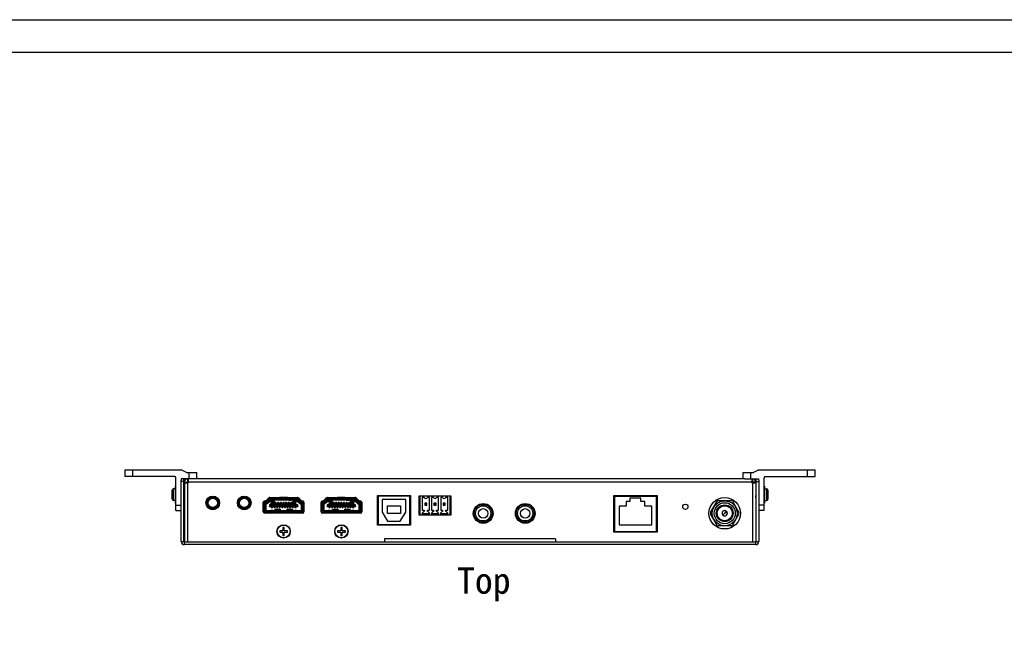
# Model space of a CAD drawing. Header units: millimetres. Extents: x 2497 to 3553, y 296 to 1027.
# Tile 4 of 5: x 2685 to 3060, y 795 to 1027. Entities that reach past the tile are written whole.
import ezdxf

# ---------------------------------------------------------------- set-up
doc = ezdxf.new("R2010")
doc.units = ezdxf.units.MM
doc.layers.add('M0400PA01500DXF_CONTINUOUS_LINE', color=7, linetype='Continuous')
doc.layers.add('M0400TY00000DXF_CONTINUOUS_LINE', color=7, linetype='Continuous')

msp = doc.modelspace()

# ---------------------------------------------------------------- linework, layer by layer
for points in [[(2496.52, 1026.9), (3552.58, 1026.9), (3552.58, 295.64), (2496.52, 295.64)], [(3540.17, 308.05), (2508.93, 308.05), (2508.93, 1014.49), (3540.17, 1014.49)]]:
    msp.add_lwpolyline(points, close=True)
at = {"layer": 'M0400PA01500DXF_CONTINUOUS_LINE', "color": 7, "linetype": 'Continuous'}
for p, q in [((2725.51, 855.46), (2725.51, 852.96)), ((2725.51, 855.46), (2747.01, 855.46)), ((2728.51, 855.46), (2728.51, 852.96)), ((2749.01, 854.46), (2747.01, 855.46)), ((2967.01, 855.46), (2965.01, 854.46)), ((2967.01, 855.46), (2988.51, 855.46)), ((2985.51, 852.96), (2985.51, 855.46)), ((2988.51, 852.96), (2988.51, 855.46)), ((2744.51, 852.96), (2725.51, 852.96)), ((2745.01, 839.96), (2745.01, 852.46)), ((2747.01, 851.96), (2747.01, 851.55)), ((2752.41, 851.96), (2747.01, 851.96)), ((2747.01, 828.16), (2747.01, 851.55)), ((2748.01, 828.16), (2748.01, 851.96)), ((2749.01, 854.46), (2753.01, 854.46)), ((2749.41, 851.96), (2749.41, 850.96)), ((2749.71, 851.96), (2749.71, 850.46)), ((2750.01, 851.96), (2750.01, 854.46)), ((2961.61, 851.96), (2752.41, 851.96)), ((2753.01, 851.96), (2753.01, 854.46)), ((2961.01, 854.46), (2965.01, 854.46)), ((2961.01, 851.96), (2961.01, 854.46)), ((2961.61, 851.96), (2967.01, 851.96)), ((2964.01, 851.96), (2964.01, 854.46)), ((2964.31, 851.96), (2964.31, 850.46)), ((2964.61, 851.96), (2964.61, 850.96)), ((2966.01, 828.16), (2966.01, 851.96)), ((2967.01, 851.55), (2967.01, 851.96)), ((2967.01, 851.55), (2967.01, 828.16)), ((2969.01, 839.96), (2969.01, 852.46)), ((2969.51, 852.96), (2988.51, 852.96)), ((2743.61, 844.21), (2743.61, 847.71)), ((2744.11, 843.71), (2744.11, 848.21)), ((2744.81, 848.21), (2744.11, 848.21)), ((2744.81, 842.71), (2744.81, 849.21)), ((2745.01, 849.21), (2744.81, 849.21)), ((2748.01, 850.96), (2747.01, 850.96)), ((2748.21, 850.76), (2748.21, 827.96)), ((2748.21, 850.76), (2749.21, 850.76)), ((2748.21, 850.46), (2749.71, 850.46)), ((2749.21, 850.76), (2749.21, 850.46)), ((2749.41, 850.96), (2749.71, 850.96)), ((2749.41, 850.46), (2749.41, 827.96)), ((2964.31, 850.76), (2749.71, 850.76)), ((2964.31, 850.96), (2964.61, 850.96)), ((2964.31, 850.46), (2965.81, 850.46)), ((2964.61, 850.46), (2964.61, 827.96)), ((2965.81, 850.76), (2964.81, 850.76)), ((2964.81, 850.76), (2964.81, 850.46)), ((2965.81, 850.76), (2965.81, 827.96)), ((2966.01, 850.96), (2967.01, 850.96)), ((2969.01, 849.21), (2969.21, 849.21)), ((2969.21, 849.21), (2969.21, 842.71)), ((2969.21, 848.21), (2969.91, 848.21)), ((2969.91, 848.21), (2969.91, 843.71)), ((2970.41, 847.71), (2970.41, 844.21)), ((2748.12, 847.2), (2748.01, 847.1)), ((2748.01, 844.82), (2748.13, 844.93)), ((2748.12, 847.2), (2748.13, 847.21)), ((2748.12, 844.93), (2748.21, 844.84)), ((2748.13, 847.21), (2748.13, 847.2)), ((2748.21, 847.12), (2748.13, 847.2)), ((2778.57, 843.53), (2779.52, 843.91)), ((2779.16, 843.77), (2779.16, 843.43)), ((2779.5, 843.54), (2780.58, 844.77)), ((2779.52, 843.91), (2780.35, 844.77)), ((2780.62, 844.46), (2779.71, 843.43)), ((2780.09, 843.1), (2780.99, 844.13)), ((2780.16, 843.57), (2780.86, 844.55)), ((2781.27, 844.26), (2780.57, 843.27)), ((2780.77, 844.86), (2782.43, 844.86)), ((2780.78, 844.95), (2791.23, 844.96)), ((2781.07, 843.98), (2781.51, 843.98)), ((2785.56, 844.73), (2781.22, 844.73)), ((2781.22, 844.23), (2785.56, 844.23)), ((2781.27, 844.76), (2790.76, 844.76)), ((2790.76, 844.26), (2781.27, 844.26)), ((2781.31, 842.98), (2781.31, 843.98)), ((2781.51, 843.18), (2781.51, 843.98)), ((2781.56, 844.23), (2781.56, 843.43)), ((2782.11, 843.43), (2782.11, 844.23)), ((2782.16, 844.13), (2782.16, 843.18)), ((2782.36, 843.93), (2782.16, 844.13)), ((2783.11, 844.13), (2782.16, 844.13)), ((2782.36, 843.93), (2782.36, 842.98)), ((2783.11, 843.93), (2782.36, 843.93)), ((2782.43, 844.86), (2782.43, 844.95)), ((2783.11, 843.83), (2783.11, 844.23)), ((2783.91, 843.9), (2783.11, 843.9)), ((2783.91, 843.83), (2783.11, 843.83)), ((2783.91, 843.83), (2783.91, 844.23)), ((2788.11, 844.13), (2783.91, 844.13)), ((2788.11, 843.93), (2783.91, 843.93)), ((2784.58, 844.96), (2784.58, 844.86)), ((2787.43, 844.86), (2784.58, 844.86)), ((2785.56, 844.73), (2785.56, 844.23)), ((2785.57, 844.73), (2785.57, 844.23)), ((2790.8, 844.73), (2785.57, 844.73)), ((2785.57, 844.23), (2790.8, 844.23)), ((2787.43, 844.96), (2787.43, 844.86)), ((2788.11, 843.83), (2788.11, 844.23)), ((2788.11, 843.91), (2788.91, 843.91)), ((2788.91, 843.83), (2788.11, 843.83)), ((2788.91, 843.83), (2788.91, 844.23)), ((2789.86, 844.13), (2788.91, 844.13)), ((2789.66, 843.93), (2788.91, 843.93)), ((2789.58, 844.86), (2789.58, 844.96)), ((2789.58, 844.86), (2791.25, 844.86)), ((2789.66, 843.93), (2789.86, 844.13)), ((2789.66, 842.98), (2789.66, 843.93)), ((2789.86, 843.18), (2789.86, 844.13)), ((2789.91, 844.23), (2789.91, 843.43)), ((2790.46, 843.43), (2790.46, 844.23)), ((2790.51, 843.98), (2790.51, 843.18)), ((2790.95, 843.98), (2790.51, 843.98)), ((2790.71, 843.98), (2790.71, 842.98)), ((2791.46, 843.27), (2790.76, 844.26)), ((2791.02, 844.13), (2791.93, 843.1)), ((2791.16, 844.55), (2791.86, 843.57)), ((2792.31, 843.43), (2791.4, 844.46)), ((2791.44, 844.78), (2792.52, 843.55)), ((2791.66, 844.78), (2792.49, 843.92)), ((2792.49, 843.92), (2793.45, 843.53)), ((2792.86, 843.44), (2792.86, 843.77)), ((2800.57, 843.53), (2801.52, 843.91)), ((2801.16, 843.77), (2801.16, 843.43)), ((2801.5, 843.54), (2802.58, 844.77)), ((2801.52, 843.91), (2802.35, 844.77)), ((2802.62, 844.46), (2801.71, 843.43)), ((2802.09, 843.1), (2802.99, 844.13)), ((2802.16, 843.57), (2802.86, 844.55)), ((2803.27, 844.26), (2802.57, 843.27)), ((2802.77, 844.86), (2804.43, 844.86)), ((2802.78, 844.95), (2813.23, 844.96)), ((2803.07, 843.98), (2803.51, 843.98)), ((2807.56, 844.73), (2803.22, 844.73)), ((2803.22, 844.23), (2807.56, 844.23)), ((2803.27, 844.76), (2812.76, 844.76)), ((2812.76, 844.26), (2803.27, 844.26)), ((2803.31, 842.98), (2803.31, 843.98)), ((2803.51, 843.18), (2803.51, 843.98)), ((2803.56, 844.23), (2803.56, 843.43)), ((2804.11, 843.43), (2804.11, 844.23)), ((2804.16, 844.13), (2804.16, 843.18)), ((2804.36, 843.93), (2804.16, 844.13)), ((2805.11, 844.13), (2804.16, 844.13)), ((2804.36, 843.93), (2804.36, 842.98)), ((2805.11, 843.93), (2804.36, 843.93)), ((2804.43, 844.86), (2804.43, 844.95)), ((2805.11, 843.83), (2805.11, 844.23)), ((2805.91, 843.9), (2805.11, 843.9)), ((2805.91, 843.83), (2805.11, 843.83)), ((2805.91, 843.83), (2805.91, 844.23)), ((2810.11, 844.13), (2805.91, 844.13)), ((2810.11, 843.93), (2805.91, 843.93)), ((2806.58, 844.96), (2806.58, 844.86)), ((2809.43, 844.86), (2806.58, 844.86)), ((2807.56, 844.73), (2807.56, 844.23)), ((2807.57, 844.73), (2807.57, 844.23)), ((2812.8, 844.73), (2807.57, 844.73)), ((2807.57, 844.23), (2812.8, 844.23)), ((2809.43, 844.96), (2809.43, 844.86)), ((2810.11, 843.83), (2810.11, 844.23)), ((2810.11, 843.91), (2810.91, 843.91)), ((2810.91, 843.83), (2810.11, 843.83)), ((2810.91, 843.83), (2810.91, 844.23)), ((2811.86, 844.13), (2810.91, 844.13)), ((2811.66, 843.93), (2810.91, 843.93)), ((2811.58, 844.86), (2811.58, 844.96)), ((2811.58, 844.86), (2813.25, 844.86)), ((2811.66, 843.93), (2811.86, 844.13)), ((2811.66, 842.98), (2811.66, 843.93)), ((2811.86, 843.18), (2811.86, 844.13)), ((2811.91, 844.23), (2811.91, 843.43)), ((2812.46, 843.43), (2812.46, 844.23)), ((2812.51, 843.98), (2812.51, 843.18)), ((2812.95, 843.98), (2812.51, 843.98)), ((2812.71, 843.98), (2812.71, 842.98)), ((2813.46, 843.27), (2812.76, 844.26)), ((2813.02, 844.13), (2813.93, 843.1)), ((2813.16, 844.55), (2813.86, 843.57)), ((2814.31, 843.43), (2813.4, 844.46)), ((2813.44, 844.78), (2814.52, 843.55)), ((2813.66, 844.78), (2814.49, 843.92)), ((2814.49, 843.92), (2815.45, 843.53)), ((2814.86, 843.44), (2814.86, 843.77)), ((2821.71, 834.31), (2821.71, 845.61)), ((2821.71, 845.61), (2834.31, 845.61)), ((2821.71, 845.36), (2821.96, 845.36)), ((2821.96, 845.36), (2821.96, 834.56)), ((2834.06, 845.36), (2821.96, 845.36)), ((2823.51, 844.16), (2823.51, 839.36)), ((2832.51, 844.16), (2823.51, 844.16)), ((2832.51, 839.36), (2832.51, 844.16)), ((2834.06, 834.56), (2834.06, 845.36)), ((2834.06, 845.36), (2834.31, 845.36)), ((2834.31, 845.61), (2834.31, 834.31)), ((2837.67, 838.16), (2837.67, 845.56)), ((2837.67, 845.56), (2849.67, 845.56)), ((2837.67, 845.36), (2837.92, 845.36)), ((2837.92, 845.36), (2837.92, 838.16)), ((2849.42, 845.36), (2837.92, 845.36)), ((2838.82, 844.86), (2838.82, 840.06)), ((2839.55, 844.86), (2838.82, 844.86)), ((2841.52, 844.86), (2840.8, 844.86)), ((2841.52, 840.06), (2841.52, 844.86)), ((2842.32, 844.86), (2842.32, 840.06)), ((2843.05, 844.86), (2842.32, 844.86)), ((2845.02, 844.86), (2844.3, 844.86)), ((2845.02, 840.06), (2845.02, 844.86)), ((2845.82, 844.86), (2845.82, 840.06)), ((2846.55, 844.86), (2845.82, 844.86)), ((2848.52, 844.86), (2847.8, 844.86)), ((2848.52, 840.06), (2848.52, 844.86)), ((2849.42, 838.16), (2849.42, 845.36)), ((2849.42, 845.36), (2849.67, 845.36)), ((2849.67, 845.56), (2849.67, 838.16)), ((2911.76, 845.61), (2928.26, 845.61)), ((2911.76, 831.71), (2911.76, 845.61)), ((2911.76, 845.36), (2928.26, 845.36)), ((2912.01, 845.36), (2912.01, 831.96)), ((2922.11, 844.65), (2917.91, 844.65)), ((2917.91, 844.65), (2917.91, 843.36)), ((2922.11, 843.36), (2922.11, 844.65)), ((2928.01, 831.96), (2928.01, 845.36)), ((2928.26, 845.61), (2928.26, 831.71)), ((2965.9, 847.2), (2965.81, 847.12)), ((2965.81, 844.84), (2965.89, 844.92)), ((2965.89, 844.92), (2965.9, 844.93)), ((2965.9, 847.21), (2965.9, 847.2)), ((2965.9, 847.2), (2965.9, 847.21)), ((2966.01, 847.1), (2965.9, 847.2)), ((2965.9, 844.93), (2966.01, 844.82)), ((2744.81, 843.71), (2744.11, 843.71)), ((2745.01, 842.71), (2744.81, 842.71)), ((2745.01, 841.96), (2747.01, 841.96)), ((2759.72, 840.36), (2758.3, 840.36)), ((2771.72, 840.36), (2770.3, 840.36)), ((2778.26, 839.45), (2778.26, 843.07)), ((2778.51, 843.07), (2778.51, 843.53)), ((2778.51, 842.86), (2778.51, 839.66)), ((2778.51, 842.46), (2778.51, 839.98)), ((2779.01, 843.71), (2779.01, 843.41)), ((2779.01, 843.41), (2779.35, 843.46)), ((2779.01, 843.36), (2779.76, 843.36)), ((2779.01, 842.86), (2779.01, 839.66)), ((2779.76, 842.86), (2779.01, 842.86)), ((2779.01, 839.98), (2779.01, 842.46)), ((2779.06, 842.43), (2779.16, 842.53)), ((2779.06, 842.43), (2779.06, 839.98)), ((2779.69, 843.41), (2779.07, 843.22)), ((2779.76, 842.53), (2779.16, 842.53)), ((2779.22, 842.74), (2779.83, 842.93)), ((2779.26, 842.53), (2779.26, 839.83)), ((2780.09, 842.92), (2779.76, 842.53)), ((2781.31, 842.44), (2780.61, 842.06)), ((2780.61, 842.06), (2780.61, 841.66)), ((2780.61, 841.51), (2780.61, 841.66)), ((2780.61, 841.66), (2781.18, 841.66)), ((2780.61, 841.51), (2781.06, 841.51)), ((2780.96, 842.25), (2780.96, 842.01)), ((2780.96, 842.01), (2791.06, 842.01)), ((2781.51, 842.06), (2781.01, 841.46)), ((2781.01, 841.46), (2791.01, 841.46)), ((2781.28, 841.46), (2781.28, 841.1)), ((2781.28, 841.1), (2781.73, 841.1)), ((2781.31, 842.98), (2781.51, 843.18)), ((2781.78, 842.98), (2781.31, 842.98)), ((2781.31, 842.44), (2781.58, 842.59)), ((2781.78, 842.44), (2781.31, 842.44)), ((2782.16, 843.18), (2781.51, 843.18)), ((2790.51, 842.06), (2781.51, 842.06)), ((2781.56, 843.43), (2782.11, 843.43)), ((2781.78, 842.59), (2781.58, 842.59)), ((2781.73, 841.1), (2781.73, 841.46)), ((2781.78, 842.3), (2781.78, 843)), ((2782.23, 843), (2781.78, 843)), ((2782.23, 842.5), (2781.78, 842.5)), ((2782.23, 842.41), (2781.78, 842.41)), ((2782.23, 842.34), (2781.78, 842.34)), ((2782.23, 842.33), (2781.78, 842.33)), ((2781.78, 842.3), (2782.23, 842.3)), ((2782.16, 843.18), (2782.36, 842.98)), ((2782.23, 842.3), (2782.23, 843)), ((2782.36, 842.98), (2782.23, 842.98)), ((2782.78, 842.59), (2782.23, 842.59)), ((2782.78, 842.44), (2782.23, 842.44)), ((2782.28, 841.46), (2782.28, 841.1)), ((2782.28, 841.1), (2782.73, 841.1)), ((2782.55, 839.83), (2782.77, 840.43)), ((2782.71, 839.68), (2782.91, 840.23)), ((2782.73, 841.1), (2782.73, 841.46)), ((2782.77, 840.43), (2782.91, 840.23)), ((2782.77, 840.43), (2784.65, 840.43)), ((2782.78, 842.3), (2782.78, 843)), ((2783.23, 843), (2782.78, 843)), ((2783.23, 842.5), (2782.78, 842.5)), ((2783.23, 842.41), (2782.78, 842.41)), ((2783.23, 842.34), (2782.78, 842.34)), ((2783.23, 842.33), (2782.78, 842.33)), ((2782.78, 842.3), (2783.23, 842.3)), ((2782.91, 840.23), (2784.51, 840.23)), ((2783.11, 840.13), (2782.91, 839.68)), ((2784.31, 840.13), (2783.11, 840.13)), ((2783.23, 842.3), (2783.23, 843)), ((2783.78, 842.59), (2783.23, 842.59)), ((2783.78, 842.44), (2783.23, 842.44)), ((2783.28, 841.46), (2783.28, 841.1)), ((2783.28, 841.1), (2783.73, 841.1)), ((2783.73, 841.1), (2783.73, 841.46)), ((2783.78, 842.3), (2783.78, 843)), ((2784.23, 843), (2783.78, 843)), ((2784.23, 842.5), (2783.78, 842.5)), ((2784.23, 842.41), (2783.78, 842.41)), ((2784.23, 842.34), (2783.78, 842.34)), ((2784.23, 842.33), (2783.78, 842.33)), ((2783.78, 842.3), (2784.23, 842.3)), ((2784.23, 842.3), (2784.23, 843)), ((2784.78, 842.59), (2784.23, 842.59)), ((2784.78, 842.44), (2784.23, 842.44)), ((2784.28, 841.46), (2784.28, 841.1)), ((2784.28, 841.1), (2784.73, 841.1)), ((2784.51, 839.68), (2784.31, 840.13)), ((2784.65, 840.43), (2784.51, 840.23)), ((2784.51, 840.23), (2784.71, 839.68)), ((2784.65, 840.43), (2784.87, 839.83)), ((2784.73, 841.1), (2784.73, 841.46)), ((2784.78, 842.3), (2784.78, 843)), ((2785.23, 843), (2784.78, 843)), ((2785.23, 842.5), (2784.78, 842.5)), ((2785.23, 842.41), (2784.78, 842.41)), ((2785.23, 842.34), (2784.78, 842.34)), ((2785.23, 842.33), (2784.78, 842.33)), ((2784.78, 842.3), (2785.23, 842.3)), ((2785.23, 842.3), (2785.23, 843)), ((2785.78, 842.59), (2785.23, 842.59)), ((2785.78, 842.44), (2785.23, 842.44)), ((2785.28, 841.46), (2785.28, 841.1)), ((2785.28, 841.1), (2785.73, 841.1)), ((2785.73, 841.1), (2785.73, 841.46)), ((2785.78, 842.3), (2785.78, 843)), ((2786.23, 843), (2785.78, 843)), ((2786.23, 842.5), (2785.78, 842.5)), ((2786.23, 842.41), (2785.78, 842.41)), ((2786.23, 842.34), (2785.78, 842.34)), ((2786.23, 842.33), (2785.78, 842.33)), ((2785.78, 842.3), (2786.23, 842.3)), ((2786.23, 842.3), (2786.23, 843)), ((2786.78, 842.59), (2786.23, 842.59)), ((2786.78, 842.44), (2786.23, 842.44)), ((2786.28, 841.46), (2786.28, 841.1)), ((2786.28, 841.1), (2786.73, 841.1)), ((2786.73, 841.1), (2786.73, 841.46)), ((2786.78, 842.3), (2786.78, 843)), ((2787.23, 843), (2786.78, 843)), ((2787.23, 842.5), (2786.78, 842.5)), ((2787.23, 842.41), (2786.78, 842.41)), ((2787.23, 842.34), (2786.78, 842.34)), ((2787.23, 842.33), (2786.78, 842.33)), ((2786.78, 842.3), (2787.23, 842.3)), ((2787.15, 839.83), (2787.37, 840.43)), ((2787.23, 842.3), (2787.23, 843)), ((2787.78, 842.59), (2787.23, 842.59)), ((2787.78, 842.44), (2787.23, 842.44)), ((2787.28, 841.46), (2787.28, 841.1)), ((2787.28, 841.1), (2787.73, 841.1)), ((2787.31, 839.68), (2787.51, 840.23)), ((2787.37, 840.43), (2787.51, 840.23)), ((2787.37, 840.43), (2789.25, 840.43)), ((2787.51, 840.23), (2789.11, 840.23)), ((2787.71, 840.13), (2787.51, 839.68)), ((2788.91, 840.13), (2787.71, 840.13)), ((2787.73, 841.1), (2787.73, 841.46)), ((2787.78, 842.3), (2787.78, 843)), ((2788.23, 843), (2787.78, 843)), ((2788.23, 842.5), (2787.78, 842.5)), ((2788.23, 842.41), (2787.78, 842.41)), ((2788.23, 842.34), (2787.78, 842.34)), ((2788.23, 842.33), (2787.78, 842.33)), ((2787.78, 842.3), (2788.23, 842.3)), ((2788.23, 842.3), (2788.23, 843)), ((2788.78, 842.59), (2788.23, 842.59)), ((2788.78, 842.44), (2788.23, 842.44)), ((2788.28, 841.46), (2788.28, 841.1)), ((2788.28, 841.1), (2788.73, 841.1)), ((2788.73, 841.1), (2788.73, 841.46)), ((2788.78, 842.3), (2788.78, 843)), ((2789.23, 843), (2788.78, 843)), ((2789.23, 842.5), (2788.78, 842.5)), ((2789.23, 842.41), (2788.78, 842.41)), ((2789.23, 842.34), (2788.78, 842.34)), ((2789.23, 842.33), (2788.78, 842.33)), ((2788.78, 842.3), (2789.23, 842.3)), ((2789.11, 839.68), (2788.91, 840.13)), ((2789.25, 840.43), (2789.11, 840.23)), ((2789.11, 840.23), (2789.31, 839.68)), ((2789.23, 842.3), (2789.23, 843)), ((2789.78, 842.59), (2789.23, 842.59)), ((2789.78, 842.44), (2789.23, 842.44)), ((2789.25, 840.43), (2789.47, 839.83)), ((2789.28, 841.46), (2789.28, 841.1)), ((2789.28, 841.1), (2789.73, 841.1)), ((2789.66, 842.98), (2789.86, 843.18)), ((2789.78, 842.98), (2789.66, 842.98)), ((2789.73, 841.1), (2789.73, 841.46)), ((2789.78, 842.3), (2789.78, 843)), ((2790.23, 843), (2789.78, 843)), ((2790.23, 842.5), (2789.78, 842.5)), ((2790.23, 842.41), (2789.78, 842.41)), ((2790.23, 842.34), (2789.78, 842.34)), ((2790.23, 842.33), (2789.78, 842.33)), ((2789.78, 842.3), (2790.23, 842.3)), ((2790.51, 843.18), (2789.86, 843.18)), ((2789.91, 843.43), (2790.46, 843.43)), ((2790.23, 842.3), (2790.23, 843)), ((2790.71, 842.98), (2790.23, 842.98)), ((2790.43, 842.59), (2790.23, 842.59)), ((2790.71, 842.44), (2790.23, 842.44)), ((2790.28, 841.46), (2790.28, 841.1)), ((2790.28, 841.1), (2790.73, 841.1)), ((2790.43, 842.59), (2790.71, 842.44)), ((2790.71, 842.98), (2790.51, 843.18)), ((2791.01, 841.46), (2790.51, 842.06)), ((2790.71, 842.44), (2791.41, 842.06)), ((2790.73, 841.1), (2790.73, 841.46)), ((2791.41, 841.66), (2790.84, 841.66)), ((2790.97, 841.51), (2791.41, 841.51)), ((2791.06, 842.01), (2791.06, 842.25)), ((2791.41, 841.66), (2791.41, 842.06)), ((2791.41, 841.66), (2791.41, 841.51)), ((2792.26, 842.53), (2791.93, 842.92)), ((2792.18, 842.94), (2792.8, 842.75)), ((2792.26, 842.53), (2792.86, 842.53)), ((2793.01, 843.36), (2792.27, 843.36)), ((2793.01, 842.86), (2792.27, 842.86)), ((2792.94, 843.23), (2792.33, 843.42)), ((2793.01, 843.41), (2792.67, 843.47)), ((2792.76, 839.83), (2792.76, 842.53)), ((2792.86, 842.53), (2792.96, 842.43)), ((2792.96, 839.98), (2792.96, 842.43)), ((2793.01, 843.41), (2793.01, 843.71)), ((2793.01, 839.66), (2793.01, 842.86)), ((2793.01, 842.46), (2793.01, 839.98)), ((2793.51, 843.5), (2793.51, 843.07)), ((2793.51, 842.86), (2793.51, 839.66)), ((2793.51, 839.98), (2793.51, 842.46)), ((2793.76, 843.07), (2793.76, 839.46)), ((2800.26, 839.45), (2800.26, 843.07)), ((2800.51, 843.07), (2800.51, 843.53)), ((2800.51, 842.86), (2800.51, 839.66)), ((2800.51, 842.46), (2800.51, 839.98)), ((2801.01, 843.71), (2801.01, 843.41)), ((2801.01, 843.41), (2801.35, 843.46)), ((2801.01, 843.36), (2801.76, 843.36)), ((2801.01, 842.86), (2801.01, 839.66)), ((2801.76, 842.86), (2801.01, 842.86)), ((2801.01, 839.98), (2801.01, 842.46)), ((2801.06, 842.43), (2801.16, 842.53)), ((2801.06, 842.43), (2801.06, 839.98)), ((2801.69, 843.41), (2801.07, 843.22)), ((2801.76, 842.53), (2801.16, 842.53)), ((2801.22, 842.74), (2801.83, 842.93)), ((2801.26, 842.53), (2801.26, 839.83)), ((2802.09, 842.92), (2801.76, 842.53)), ((2803.31, 842.44), (2802.61, 842.06)), ((2802.61, 842.06), (2802.61, 841.66)), ((2802.61, 841.51), (2802.61, 841.66)), ((2802.61, 841.66), (2803.18, 841.66)), ((2802.61, 841.51), (2803.06, 841.51)), ((2802.96, 842.25), (2802.96, 842.01)), ((2802.96, 842.01), (2813.06, 842.01)), ((2803.51, 842.06), (2803.01, 841.46)), ((2803.01, 841.46), (2813.01, 841.46)), ((2803.28, 841.46), (2803.28, 841.1)), ((2803.28, 841.1), (2803.73, 841.1)), ((2803.31, 842.98), (2803.51, 843.18)), ((2803.78, 842.98), (2803.31, 842.98)), ((2803.31, 842.44), (2803.58, 842.59)), ((2803.78, 842.44), (2803.31, 842.44)), ((2804.16, 843.18), (2803.51, 843.18)), ((2812.51, 842.06), (2803.51, 842.06)), ((2803.56, 843.43), (2804.11, 843.43)), ((2803.78, 842.59), (2803.58, 842.59)), ((2803.73, 841.1), (2803.73, 841.46)), ((2803.78, 842.3), (2803.78, 843)), ((2804.23, 843), (2803.78, 843)), ((2804.23, 842.5), (2803.78, 842.5)), ((2804.23, 842.41), (2803.78, 842.41)), ((2804.23, 842.34), (2803.78, 842.34)), ((2804.23, 842.33), (2803.78, 842.33)), ((2803.78, 842.3), (2804.23, 842.3)), ((2804.16, 843.18), (2804.36, 842.98)), ((2804.23, 842.3), (2804.23, 843)), ((2804.36, 842.98), (2804.23, 842.98)), ((2804.78, 842.59), (2804.23, 842.59)), ((2804.78, 842.44), (2804.23, 842.44)), ((2804.28, 841.46), (2804.28, 841.1)), ((2804.28, 841.1), (2804.73, 841.1)), ((2804.55, 839.83), (2804.77, 840.43)), ((2804.71, 839.68), (2804.91, 840.23)), ((2804.73, 841.1), (2804.73, 841.46)), ((2804.77, 840.43), (2804.91, 840.23)), ((2804.77, 840.43), (2806.65, 840.43)), ((2804.78, 842.3), (2804.78, 843)), ((2805.23, 843), (2804.78, 843)), ((2805.23, 842.5), (2804.78, 842.5)), ((2805.23, 842.41), (2804.78, 842.41)), ((2805.23, 842.34), (2804.78, 842.34)), ((2805.23, 842.33), (2804.78, 842.33)), ((2804.78, 842.3), (2805.23, 842.3)), ((2804.91, 840.23), (2806.51, 840.23)), ((2805.11, 840.13), (2804.91, 839.68)), ((2806.31, 840.13), (2805.11, 840.13)), ((2805.23, 842.3), (2805.23, 843)), ((2805.78, 842.59), (2805.23, 842.59)), ((2805.78, 842.44), (2805.23, 842.44)), ((2805.28, 841.46), (2805.28, 841.1)), ((2805.28, 841.1), (2805.73, 841.1)), ((2805.73, 841.1), (2805.73, 841.46)), ((2805.78, 842.3), (2805.78, 843)), ((2806.23, 843), (2805.78, 843)), ((2806.23, 842.5), (2805.78, 842.5)), ((2806.23, 842.41), (2805.78, 842.41)), ((2806.23, 842.34), (2805.78, 842.34)), ((2806.23, 842.33), (2805.78, 842.33)), ((2805.78, 842.3), (2806.23, 842.3)), ((2806.23, 842.3), (2806.23, 843)), ((2806.78, 842.59), (2806.23, 842.59)), ((2806.78, 842.44), (2806.23, 842.44)), ((2806.28, 841.46), (2806.28, 841.1)), ((2806.28, 841.1), (2806.73, 841.1)), ((2806.51, 839.68), (2806.31, 840.13)), ((2806.65, 840.43), (2806.51, 840.23)), ((2806.51, 840.23), (2806.71, 839.68)), ((2806.65, 840.43), (2806.87, 839.83)), ((2806.73, 841.1), (2806.73, 841.46)), ((2806.78, 842.3), (2806.78, 843)), ((2807.23, 843), (2806.78, 843)), ((2807.23, 842.5), (2806.78, 842.5)), ((2807.23, 842.41), (2806.78, 842.41)), ((2807.23, 842.34), (2806.78, 842.34)), ((2807.23, 842.33), (2806.78, 842.33)), ((2806.78, 842.3), (2807.23, 842.3)), ((2807.23, 842.3), (2807.23, 843)), ((2807.78, 842.59), (2807.23, 842.59)), ((2807.78, 842.44), (2807.23, 842.44)), ((2807.28, 841.46), (2807.28, 841.1)), ((2807.28, 841.1), (2807.73, 841.1)), ((2807.73, 841.1), (2807.73, 841.46)), ((2807.78, 842.3), (2807.78, 843)), ((2808.23, 843), (2807.78, 843)), ((2808.23, 842.5), (2807.78, 842.5)), ((2808.23, 842.41), (2807.78, 842.41)), ((2808.23, 842.34), (2807.78, 842.34)), ((2808.23, 842.33), (2807.78, 842.33)), ((2807.78, 842.3), (2808.23, 842.3)), ((2808.23, 842.3), (2808.23, 843)), ((2808.78, 842.59), (2808.23, 842.59)), ((2808.78, 842.44), (2808.23, 842.44)), ((2808.28, 841.46), (2808.28, 841.1)), ((2808.28, 841.1), (2808.73, 841.1)), ((2808.73, 841.1), (2808.73, 841.46)), ((2808.78, 842.3), (2808.78, 843)), ((2809.23, 843), (2808.78, 843)), ((2809.23, 842.5), (2808.78, 842.5)), ((2809.23, 842.41), (2808.78, 842.41)), ((2809.23, 842.34), (2808.78, 842.34)), ((2809.23, 842.33), (2808.78, 842.33)), ((2808.78, 842.3), (2809.23, 842.3)), ((2809.15, 839.83), (2809.37, 840.43)), ((2809.23, 842.3), (2809.23, 843)), ((2809.78, 842.59), (2809.23, 842.59)), ((2809.78, 842.44), (2809.23, 842.44)), ((2809.28, 841.46), (2809.28, 841.1)), ((2809.28, 841.1), (2809.73, 841.1)), ((2809.31, 839.68), (2809.51, 840.23)), ((2809.37, 840.43), (2809.51, 840.23)), ((2809.37, 840.43), (2811.25, 840.43)), ((2809.51, 840.23), (2811.11, 840.23)), ((2809.71, 840.13), (2809.51, 839.68)), ((2810.91, 840.13), (2809.71, 840.13)), ((2809.73, 841.1), (2809.73, 841.46)), ((2809.78, 842.3), (2809.78, 843)), ((2810.23, 843), (2809.78, 843)), ((2810.23, 842.5), (2809.78, 842.5)), ((2810.23, 842.41), (2809.78, 842.41)), ((2810.23, 842.34), (2809.78, 842.34)), ((2810.23, 842.33), (2809.78, 842.33)), ((2809.78, 842.3), (2810.23, 842.3)), ((2810.23, 842.3), (2810.23, 843)), ((2810.78, 842.59), (2810.23, 842.59)), ((2810.78, 842.44), (2810.23, 842.44)), ((2810.28, 841.46), (2810.28, 841.1)), ((2810.28, 841.1), (2810.73, 841.1)), ((2810.73, 841.1), (2810.73, 841.46)), ((2810.78, 842.3), (2810.78, 843)), ((2811.23, 843), (2810.78, 843)), ((2811.23, 842.5), (2810.78, 842.5)), ((2811.23, 842.41), (2810.78, 842.41)), ((2811.23, 842.34), (2810.78, 842.34)), ((2811.23, 842.33), (2810.78, 842.33)), ((2810.78, 842.3), (2811.23, 842.3)), ((2811.11, 839.68), (2810.91, 840.13)), ((2811.25, 840.43), (2811.11, 840.23)), ((2811.11, 840.23), (2811.31, 839.68)), ((2811.23, 842.3), (2811.23, 843)), ((2811.78, 842.59), (2811.23, 842.59)), ((2811.78, 842.44), (2811.23, 842.44)), ((2811.25, 840.43), (2811.47, 839.83)), ((2811.28, 841.46), (2811.28, 841.1)), ((2811.28, 841.1), (2811.73, 841.1)), ((2811.66, 842.98), (2811.86, 843.18)), ((2811.78, 842.98), (2811.66, 842.98)), ((2811.73, 841.1), (2811.73, 841.46)), ((2811.78, 842.3), (2811.78, 843)), ((2812.23, 843), (2811.78, 843)), ((2812.23, 842.5), (2811.78, 842.5)), ((2812.23, 842.41), (2811.78, 842.41)), ((2812.23, 842.34), (2811.78, 842.34)), ((2812.23, 842.33), (2811.78, 842.33)), ((2811.78, 842.3), (2812.23, 842.3)), ((2812.51, 843.18), (2811.86, 843.18)), ((2811.91, 843.43), (2812.46, 843.43)), ((2812.23, 842.3), (2812.23, 843)), ((2812.71, 842.98), (2812.23, 842.98)), ((2812.43, 842.59), (2812.23, 842.59)), ((2812.71, 842.44), (2812.23, 842.44)), ((2812.28, 841.46), (2812.28, 841.1)), ((2812.28, 841.1), (2812.73, 841.1)), ((2812.43, 842.59), (2812.71, 842.44)), ((2812.71, 842.98), (2812.51, 843.18)), ((2813.01, 841.46), (2812.51, 842.06)), ((2812.71, 842.44), (2813.41, 842.06)), ((2812.73, 841.1), (2812.73, 841.46)), ((2813.41, 841.66), (2812.84, 841.66)), ((2812.97, 841.51), (2813.41, 841.51)), ((2813.06, 842.01), (2813.06, 842.25)), ((2813.41, 841.66), (2813.41, 842.06)), ((2813.41, 841.66), (2813.41, 841.51)), ((2814.26, 842.53), (2813.93, 842.92)), ((2814.18, 842.94), (2814.8, 842.75)), ((2814.26, 842.53), (2814.86, 842.53)), ((2815.01, 843.36), (2814.27, 843.36)), ((2815.01, 842.86), (2814.27, 842.86)), ((2814.94, 843.23), (2814.33, 843.42)), ((2815.01, 843.41), (2814.67, 843.47)), ((2814.76, 839.83), (2814.76, 842.53)), ((2814.86, 842.53), (2814.96, 842.43)), ((2814.96, 839.98), (2814.96, 842.43)), ((2815.01, 843.41), (2815.01, 843.71)), ((2815.01, 839.66), (2815.01, 842.86)), ((2815.01, 842.46), (2815.01, 839.98)), ((2815.51, 843.5), (2815.51, 843.07)), ((2815.51, 842.86), (2815.51, 839.66)), ((2815.51, 839.98), (2815.51, 842.46)), ((2815.76, 843.07), (2815.76, 839.46)), ((2825.51, 838.76), (2825.51, 841.76)), ((2825.51, 841.76), (2830.51, 841.76)), ((2830.51, 841.76), (2830.51, 838.76)), ((2838.82, 840.06), (2839.57, 840.06)), ((2839.57, 840.06), (2839.57, 839.56)), ((2839.77, 842.76), (2839.77, 841.96)), ((2839.77, 842.76), (2840.02, 842.51)), ((2840.57, 842.76), (2839.77, 842.76)), ((2839.77, 841.96), (2840.02, 842.21)), ((2839.77, 841.96), (2840.57, 841.96)), ((2840.02, 842.51), (2840.02, 842.21)), ((2840.32, 842.51), (2840.02, 842.51)), ((2840.02, 842.21), (2840.32, 842.21)), ((2840.57, 842.76), (2840.32, 842.51)), ((2840.32, 842.21), (2840.32, 842.51)), ((2840.57, 841.96), (2840.32, 842.21)), ((2840.57, 841.96), (2840.57, 842.76)), ((2840.77, 839.56), (2840.77, 840.06)), ((2840.77, 840.06), (2841.52, 840.06)), ((2842.32, 840.06), (2843.07, 840.06)), ((2843.07, 840.06), (2843.07, 839.56)), ((2843.27, 842.76), (2843.27, 841.96)), ((2843.27, 842.76), (2843.52, 842.51)), ((2844.07, 842.76), (2843.27, 842.76)), ((2843.27, 841.96), (2843.52, 842.21)), ((2843.27, 841.96), (2844.07, 841.96)), ((2843.52, 842.51), (2843.52, 842.21)), ((2843.82, 842.51), (2843.52, 842.51)), ((2843.52, 842.21), (2843.82, 842.21)), ((2844.07, 842.76), (2843.82, 842.51)), ((2843.82, 842.21), (2843.82, 842.51)), ((2844.07, 841.96), (2843.82, 842.21)), ((2844.07, 841.96), (2844.07, 842.76)), ((2844.27, 839.56), (2844.27, 840.06)), ((2844.27, 840.06), (2845.02, 840.06)), ((2845.82, 840.06), (2846.57, 840.06)), ((2846.57, 840.06), (2846.57, 839.56)), ((2846.77, 842.76), (2846.77, 841.96)), ((2846.77, 842.76), (2847.02, 842.51)), ((2847.57, 842.76), (2846.77, 842.76)), ((2846.77, 841.96), (2847.02, 842.21)), ((2846.77, 841.96), (2847.57, 841.96)), ((2847.02, 842.51), (2847.02, 842.21)), ((2847.32, 842.51), (2847.02, 842.51)), ((2847.02, 842.21), (2847.32, 842.21)), ((2847.57, 842.76), (2847.32, 842.51)), ((2847.32, 842.21), (2847.32, 842.51)), ((2847.57, 841.96), (2847.32, 842.21)), ((2847.57, 841.96), (2847.57, 842.76)), ((2847.77, 839.56), (2847.77, 840.06)), ((2847.77, 840.06), (2848.52, 840.06)), ((2916.41, 841.66), (2913.81, 841.66)), ((2913.81, 841.66), (2913.81, 834.46)), ((2917.91, 843.36), (2916.41, 843.36)), ((2916.41, 843.36), (2916.41, 841.66)), ((2923.61, 843.36), (2922.11, 843.36)), ((2923.61, 841.66), (2923.61, 843.36)), ((2926.21, 841.66), (2923.61, 841.66)), ((2926.21, 834.46), (2926.21, 841.66)), ((2948.61, 839.16), (2951.1, 843.46)), ((2951.53, 843.71), (2956.5, 843.71)), ((2956.93, 843.46), (2959.41, 839.16)), ((2969.01, 841.96), (2967.01, 841.96)), ((2969.01, 842.71), (2969.21, 842.71)), ((2969.21, 843.71), (2969.91, 843.71)), ((2745.01, 839.96), (2747.01, 839.96)), ((2793.26, 838.96), (2778.76, 838.95)), ((2779.01, 839.66), (2793.01, 839.66)), ((2793.01, 839.16), (2779.01, 839.16)), ((2779.06, 839.98), (2779.31, 839.68)), ((2779.26, 839.83), (2779.22, 839.79)), ((2781.08, 839.83), (2779.26, 839.83)), ((2780.41, 839.68), (2779.31, 839.68)), ((2779.31, 839.18), (2780.41, 839.18)), ((2780.41, 839.18), (2780.41, 839.68)), ((2781.11, 839.86), (2780.93, 839.69)), ((2781.88, 839.93), (2781.14, 839.93)), ((2781.18, 839.68), (2781.16, 839.83)), ((2781.86, 839.83), (2781.16, 839.83)), ((2781.26, 838.95), (2781.26, 839.16)), ((2781.84, 839.68), (2781.86, 839.83)), ((2781.9, 839.86), (2782.08, 839.69)), ((2782.55, 839.83), (2781.94, 839.83)), ((2782.26, 838.95), (2782.26, 839.16)), ((2782.66, 839.68), (2782.55, 839.83)), ((2784.87, 839.83), (2784.76, 839.68)), ((2787.15, 839.83), (2784.87, 839.83)), ((2787.26, 839.68), (2787.15, 839.83)), ((2789.47, 839.83), (2789.36, 839.68)), ((2790.08, 839.83), (2789.47, 839.83)), ((2789.76, 838.96), (2789.76, 839.16)), ((2790.11, 839.86), (2789.93, 839.69)), ((2790.88, 839.93), (2790.14, 839.93)), ((2790.18, 839.68), (2790.16, 839.84)), ((2790.16, 839.84), (2790.86, 839.84)), ((2790.76, 838.96), (2790.76, 839.16)), ((2790.84, 839.68), (2790.86, 839.84)), ((2790.9, 839.86), (2791.08, 839.69)), ((2792.76, 839.83), (2790.94, 839.83)), ((2791.61, 839.18), (2791.61, 839.68)), ((2792.71, 839.68), (2791.61, 839.68)), ((2791.61, 839.18), (2792.71, 839.18)), ((2792.96, 839.98), (2792.71, 839.68)), ((2792.8, 839.79), (2792.76, 839.83)), ((2815.26, 838.96), (2800.76, 838.95)), ((2801.01, 839.66), (2815.01, 839.66)), ((2815.01, 839.16), (2801.01, 839.16)), ((2801.06, 839.98), (2801.31, 839.68)), ((2801.26, 839.83), (2801.22, 839.79)), ((2803.08, 839.83), (2801.26, 839.83)), ((2802.41, 839.68), (2801.31, 839.68)), ((2801.31, 839.18), (2802.41, 839.18)), ((2802.41, 839.18), (2802.41, 839.68)), ((2803.11, 839.86), (2802.93, 839.69)), ((2803.88, 839.93), (2803.14, 839.93)), ((2803.18, 839.68), (2803.16, 839.83)), ((2803.86, 839.83), (2803.16, 839.83)), ((2803.26, 838.95), (2803.26, 839.16)), ((2803.84, 839.68), (2803.86, 839.83)), ((2803.9, 839.86), (2804.08, 839.69)), ((2804.55, 839.83), (2803.94, 839.83)), ((2804.26, 838.95), (2804.26, 839.16)), ((2804.66, 839.68), (2804.55, 839.83)), ((2806.87, 839.83), (2806.76, 839.68)), ((2809.15, 839.83), (2806.87, 839.83)), ((2809.26, 839.68), (2809.15, 839.83)), ((2811.47, 839.83), (2811.36, 839.68)), ((2812.08, 839.83), (2811.47, 839.83)), ((2811.76, 838.96), (2811.76, 839.16)), ((2812.11, 839.86), (2811.93, 839.69)), ((2812.88, 839.93), (2812.14, 839.93)), ((2812.18, 839.68), (2812.16, 839.84)), ((2812.16, 839.84), (2812.86, 839.84)), ((2812.76, 838.96), (2812.76, 839.16)), ((2812.84, 839.68), (2812.86, 839.84)), ((2812.9, 839.86), (2813.08, 839.69)), ((2814.76, 839.83), (2812.94, 839.83)), ((2813.61, 839.18), (2813.61, 839.68)), ((2814.71, 839.68), (2813.61, 839.68)), ((2813.61, 839.18), (2814.71, 839.18)), ((2814.96, 839.98), (2814.71, 839.68)), ((2814.8, 839.79), (2814.76, 839.83)), ((2821.71, 837.66), (2821.96, 837.66)), ((2823.51, 839.36), (2825.61, 835.86)), ((2830.51, 838.76), (2825.51, 838.76)), ((2830.41, 835.86), (2832.51, 839.36)), ((2849.67, 838.16), (2837.67, 838.16)), ((2837.92, 838.36), (2849.42, 838.36)), ((2839.37, 839.56), (2838.67, 838.86)), ((2838.67, 838.86), (2841.67, 838.86)), ((2839.57, 839.56), (2839.37, 839.56)), ((2840.97, 839.56), (2840.77, 839.56)), ((2841.67, 838.86), (2840.97, 839.56)), ((2842.87, 839.56), (2842.17, 838.86)), ((2842.17, 838.86), (2845.17, 838.86)), ((2843.07, 839.56), (2842.87, 839.56)), ((2844.47, 839.56), (2844.27, 839.56)), ((2845.17, 838.86), (2844.47, 839.56)), ((2846.37, 839.56), (2845.67, 838.86)), ((2845.67, 838.86), (2848.67, 838.86)), ((2846.57, 839.56), (2846.37, 839.56)), ((2847.97, 839.56), (2847.77, 839.56)), ((2848.67, 838.86), (2847.97, 839.56)), ((2951.1, 834.36), (2948.61, 838.66)), ((2953.27, 838.24), (2954.68, 839.65)), ((2954.75, 839.58), (2953.34, 838.16)), ((2959.41, 838.66), (2956.93, 834.36)), ((2969.01, 839.96), (2967.01, 839.96)), ((2785.76, 833.48), (2785.76, 832.23)), ((2786.26, 833.48), (2785.76, 833.48)), ((2786.26, 832.23), (2786.26, 833.48)), ((2807.76, 833.48), (2807.76, 832.23)), ((2808.26, 833.48), (2807.76, 833.48)), ((2808.26, 832.23), (2808.26, 833.48)), ((2821.71, 835.66), (2821.96, 835.66)), ((2821.71, 835.46), (2821.96, 835.46)), ((2834.31, 834.31), (2821.71, 834.31)), ((2821.96, 834.56), (2834.06, 834.56)), ((2825.61, 835.86), (2830.41, 835.86)), ((2860.67, 835.36), (2863.35, 835.36)), ((2876.67, 835.36), (2879.35, 835.36)), ((2913.81, 834.46), (2926.21, 834.46)), ((2956.5, 834.11), (2951.53, 834.11)), ((2784.51, 832.23), (2784.51, 831.73)), ((2785.76, 832.23), (2784.51, 832.23)), ((2784.51, 831.73), (2785.76, 831.73)), ((2785.76, 831.73), (2785.76, 830.48)), ((2785.76, 830.48), (2786.26, 830.48)), ((2787.51, 832.23), (2786.26, 832.23)), ((2786.26, 830.48), (2786.26, 831.73)), ((2786.26, 831.73), (2787.51, 831.73)), ((2787.51, 831.73), (2787.51, 832.23)), ((2806.51, 832.23), (2806.51, 831.73)), ((2807.76, 832.23), (2806.51, 832.23)), ((2806.51, 831.73), (2807.76, 831.73)), ((2807.76, 831.73), (2807.76, 830.48)), ((2807.76, 830.48), (2808.26, 830.48)), ((2809.51, 832.23), (2808.26, 832.23)), ((2808.26, 830.48), (2808.26, 831.73)), ((2808.26, 831.73), (2809.51, 831.73)), ((2809.51, 831.73), (2809.51, 832.23)), ((2824.41, 829.16), (2824.41, 827.96)), ((2889.61, 829.16), (2824.41, 829.16)), ((2889.61, 829.16), (2889.61, 827.96)), ((2928.26, 831.71), (2911.76, 831.71)), ((2912.01, 831.96), (2928.01, 831.96)), ((2747.01, 828.16), (2748.21, 828.16)), ((2748.21, 826.96), (2748.21, 827.96)), ((2748.21, 827.96), (2965.81, 827.96)), ((2965.81, 826.96), (2748.21, 826.96)), ((2965.81, 828.16), (2967.01, 828.16)), ((2965.81, 826.96), (2965.81, 827.96))]:
    msp.add_line(p, q, dxfattribs=at)
for centre, radius in [((2759.01, 842.86), 2.6), ((2759.01, 842.86), 2.5), ((2759.01, 842.86), 2.2), ((2759.01, 842.86), 1.8), ((2771.01, 842.86), 2.6), ((2771.01, 842.86), 2.5), ((2771.01, 842.86), 2.2), ((2771.01, 842.86), 1.8), ((2954.01, 838.91), 6), ((2862.01, 838.86), 3.75), ((2862.01, 838.86), 3.4), ((2862.01, 838.86), 2.9), ((2862.01, 838.86), 1.8), ((2878.01, 838.86), 3.75), ((2878.01, 838.86), 3.4), ((2878.01, 838.86), 2.9), ((2878.01, 838.86), 1.8), ((2939.01, 841.36), 1), ((2954.01, 838.91), 4.74), ((2954.01, 838.91), 4), ((2954.01, 838.91), 3.2), ((2954.01, 838.91), 2.85), ((2954.01, 838.91), 2.85), ((2786.01, 831.98), 2.55), ((2786.01, 831.98), 2.45), ((2808.01, 831.98), 2.55), ((2808.01, 831.98), 2.45)]:
    msp.add_circle(centre, radius, dxfattribs=at)
for centre, radius, start, end in [((2744.51, 852.46), 0.5, 0, 90), ((2749.41, 850.76), 1.2, 90, 180), ((2964.61, 850.76), 1.2, 0, 90), ((2969.51, 852.46), 0.5, 90, 180), ((2744.11, 847.71), 0.5, 90, 180), ((2749.41, 850.76), 0.2, 90, 180), ((2964.61, 850.76), 0.2, 0, 90), ((2969.91, 847.71), 0.5, 0, 90), ((2744.11, 844.21), 0.5, 180, 270), ((2780.78, 844.35), 0.6, 90.0223, 136.0223), ((2780.77, 844.61), 0.25, 90.0223, 138.6746), ((2781.22, 843.93), 0.8, 90.0223, 138.6746), ((2781.27, 844.26), 0.5, 90, 144.4623), ((2781.22, 843.93), 0.3, 90.0223, 138.6746), ((2790.76, 844.26), 0.5, 35.5377, 90), ((2790.8, 843.93), 0.8, 41.3701, 90.0223), ((2790.8, 843.93), 0.3, 41.3701, 90.0223), ((2791.23, 844.36), 0.6, 44.0223, 90.0223), ((2791.25, 844.61), 0.25, 41.3701, 90.0223), ((2802.78, 844.35), 0.6, 90.0223, 136.0223), ((2802.77, 844.61), 0.25, 90.0223, 138.6746), ((2803.22, 843.93), 0.8, 90.0223, 138.6746), ((2803.27, 844.26), 0.5, 90, 144.4623), ((2803.22, 843.93), 0.3, 90.0223, 138.6746), ((2812.76, 844.26), 0.5, 35.5377, 90), ((2812.8, 843.93), 0.8, 41.3701, 90.0223), ((2812.8, 843.93), 0.3, 41.3701, 90.0223), ((2813.23, 844.36), 0.6, 44.0223, 90.0223), ((2813.25, 844.61), 0.25, 41.3701, 90.0223), ((2840.17, 845.36), 0.8, 218.6822, 321.3178), ((2843.67, 845.36), 0.8, 218.6822, 321.3178), ((2847.17, 845.36), 0.8, 218.6822, 321.3178), ((2969.91, 844.21), 0.5, 270, 0), ((2778.76, 843.07), 0.5, 112.0223, 180.0223), ((2779.01, 842.86), 0.5, 90, 180), ((2779.31, 842.46), 0.8, 107.1251, 180.0223), ((2779.31, 842.46), 0.3, 107.1251, 180.0223), ((2779.31, 843.71), 0.25, 278.9181, 318.6746), ((2779.67, 843.46), 0.05, 287.1251, 318.6746), ((2779.76, 843.86), 0.5, 270, 324.4623), ((2779.76, 843.86), 1, 270, 324.4623), ((2779.67, 843.46), 0.55, 287.1251, 318.6746), ((2792.27, 843.86), 1, 215.5377, 270), ((2792.27, 843.86), 0.5, 215.5377, 270), ((2792.34, 843.46), 0.55, 221.3701, 252.9196), ((2792.34, 843.46), 0.05, 221.3701, 252.9196), ((2792.71, 843.71), 0.25, 221.3701, 261.1265), ((2792.71, 842.46), 0.3, 0.0223, 72.9196), ((2792.71, 842.46), 0.8, 0.0223, 72.9196), ((2793.01, 842.86), 0.5, 0, 90), ((2793.26, 843.07), 0.5, 0.0223, 68.0223), ((2800.76, 843.07), 0.5, 112.0223, 180.0223), ((2801.01, 842.86), 0.5, 90, 180), ((2801.31, 842.46), 0.8, 107.1251, 180.0223), ((2801.31, 842.46), 0.3, 107.1251, 180.0223), ((2801.31, 843.71), 0.25, 278.9181, 318.6746), ((2801.67, 843.46), 0.05, 287.1251, 318.6746), ((2801.76, 843.86), 0.5, 270, 324.4623), ((2801.76, 843.86), 1, 270, 324.4623), ((2801.67, 843.46), 0.55, 287.1251, 318.6746), ((2814.27, 843.86), 1, 215.5377, 270), ((2814.27, 843.86), 0.5, 215.5377, 270), ((2814.34, 843.46), 0.55, 221.3701, 252.9196), ((2814.34, 843.46), 0.05, 221.3701, 252.9196), ((2814.71, 843.71), 0.25, 221.3701, 261.1265), ((2814.71, 842.46), 0.3, 0.0223, 72.9196), ((2814.71, 842.46), 0.8, 0.0223, 72.9196), ((2815.01, 842.86), 0.5, 0, 90), ((2815.26, 843.07), 0.5, 0.0223, 68.0223), ((2951.53, 843.21), 0.5, 90, 150), ((2956.5, 843.21), 0.5, 30, 90), ((2778.76, 839.45), 0.5, 180.0223, 270.0223), ((2779.31, 839.98), 0.8, 180.0223, 270.0223), ((2779.01, 839.66), 0.5, 180, 270), ((2779.31, 839.98), 0.3, 180.0223, 270.0223), ((2792.71, 839.98), 0.8, 270.0223, 0.0223), ((2792.71, 839.98), 0.3, 270.0223, 0.0223), ((2793.01, 839.66), 0.5, 270, 0), ((2793.26, 839.46), 0.5, 270.0087, 0.0223), ((2800.76, 839.45), 0.5, 180.0223, 270.0223), ((2801.31, 839.98), 0.8, 180.0223, 270.0223), ((2801.01, 839.66), 0.5, 180, 270), ((2801.31, 839.98), 0.3, 180.0223, 270.0223), ((2814.71, 839.98), 0.8, 270.0223, 0.0223), ((2814.71, 839.98), 0.3, 270.0223, 0.0223), ((2815.01, 839.66), 0.5, 270, 0), ((2815.26, 839.46), 0.5, 270.0359, 0.0223), ((2949.05, 838.91), 0.5, 150, 210), ((2954.01, 838.91), 1, 44.9976, 222.134), ((2954.01, 838.91), 1, 324, 176.6373), ((2954.01, 838.91), 1, 193.4687, 196), ((2954.01, 838.91), 1, 197.6851, 202.5), ((2954.01, 838.91), 1, 212.2732, 214.3777), ((2954.01, 838.91), 1, 222.1322, 227.9216), ((2954.01, 838.91), 1, 224.9976, 42.134), ((2954.01, 838.91), 1, 231.3594, 247.5), ((2954.01, 838.91), 0.5, 224.0019, 231.9899), ((2954.01, 838.91), 0.5, 44.0019, 51.9899), ((2958.98, 838.91), 0.5, 330, 30), ((2951.53, 834.61), 0.5, 210, 270), ((2956.5, 834.61), 0.5, 270, 330), ((2748.21, 828.16), 1.2, 180, 270), ((2748.21, 828.16), 0.2, 180, 270), ((2748.64, 833.66), 5.71, 264.7367, 265.7441), ((2965.81, 828.16), 1.2, 270, 0), ((2965.81, 828.16), 0.2, 270, 0), ((2965.39, 833.65), 5.69, 274.255, 275.1778)]:
    msp.add_arc(centre, radius, start, end, dxfattribs=at)
for centre, major_axis, ratio, start_param, end_param in [((2780.84, 842.01), (0, 0.35), 0.35, -3.141322, -1.570526), ((2791.18, 842.01), (0, 0.35), 0.35, 1.570526, 3.141322), ((2802.84, 842.01), (0, 0.35), 0.35, -3.141322, -1.570526), ((2813.18, 842.01), (0, 0.35), 0.35, 1.570526, 3.141322), ((2781.14, 839.23), (0, 0.7), 0.075343, -0.528318, 0.44315), ((2781.88, 839.23), (0, 0.7), 0.075342, 5.840036, 6.811503), ((2790.14, 839.23), (0, 0.7), 0.075343, -0.528318, 0.44315), ((2790.88, 839.23), (0, 0.7), 0.075342, 5.840036, 6.811503), ((2803.14, 839.23), (0, 0.7), 0.075343, -0.528318, 0.44315), ((2803.88, 839.23), (0, 0.7), 0.075342, 5.840036, 6.811503), ((2812.14, 839.23), (0, 0.7), 0.075343, -0.528318, 0.44315), ((2812.88, 839.23), (0, 0.7), 0.075342, 5.840036, 6.811503)]:
    msp.add_ellipse(centre, major_axis=major_axis, ratio=ratio, start_param=start_param, end_param=end_param, dxfattribs=at)
for points, knots in [([(2748.02, 845.86), (2748.02, 845.8), (2748.03, 845.69), (2748.04, 845.52), (2748.06, 845.37), (2748.07, 845.23), (2748.08, 845.13), (2748.09, 845.06), (2748.09, 845.02), (2748.1, 844.99), (2748.11, 844.96), (2748.11, 844.95), (2748.12, 844.94), (2748.12, 844.93)], [0, 0, 0, 0, 0.189899, 0.370884, 0.537381, 0.684272, 0.807072, 0.85825, 0.902098, 0.938309, 0.966685, 0.987148, 1, 1, 1, 1]), ([(2748.13, 847.2), (2748.13, 847.2), (2748.14, 847.19), (2748.14, 847.18), (2748.15, 847.16), (2748.15, 847.12), (2748.16, 847.05), (2748.17, 846.95), (2748.18, 846.83), (2748.19, 846.7), (2748.2, 846.55), (2748.21, 846.44), (2748.21, 846.38)], [0, 0, 0, 0, 0.012068, 0.031354, 0.058176, 0.092528, 0.183309, 0.302038, 0.446307, 0.613121, 0.798987, 1, 1, 1, 1]), ([(2965.86, 845.07), (2965.85, 845.14), (2965.83, 845.32), (2965.82, 845.5), (2965.81, 845.61)], [0, 0, 0, 0, 0.426673, 1, 1, 1, 1]), ([(2965.9, 844.93), (2965.89, 844.94), (2965.89, 844.95), (2965.88, 844.98), (2965.87, 845.02), (2965.87, 845.05), (2965.86, 845.07)], [0, 0, 0, 0, 0.120133, 0.326477, 0.620608, 1, 1, 1, 1]), ([(2966.01, 846.07), (2966, 846.14), (2965.99, 846.28), (2965.98, 846.49), (2965.97, 846.68), (2965.96, 846.85), (2965.95, 846.97), (2965.94, 847.05), (2965.93, 847.1), (2965.92, 847.14), (2965.92, 847.17), (2965.91, 847.19), (2965.91, 847.2), (2965.9, 847.2)], [0, 0, 0, 0, 0.191719, 0.374272, 0.541933, 0.689444, 0.8122, 0.86308, 0.906431, 0.941936, 0.969372, 0.988646, 1, 1, 1, 1])]:
    msp.add_open_spline(points, degree=3, knots=knots, dxfattribs=at)

# ---------------------------------------------------------------- texts
at = {"layer": 'M0400TY00000DXF_CONTINUOUS_LINE', "color": 7, "linetype": 'Continuous', "insert": (2862.26, 811.83), "char_height": 10, "attachment_point": 5}
msp.add_mtext('\\A1;{\\fSimSun|b1|i0|c134|p2;Top}', dxfattribs=at)

doc.saveas('drawing.dxf')
